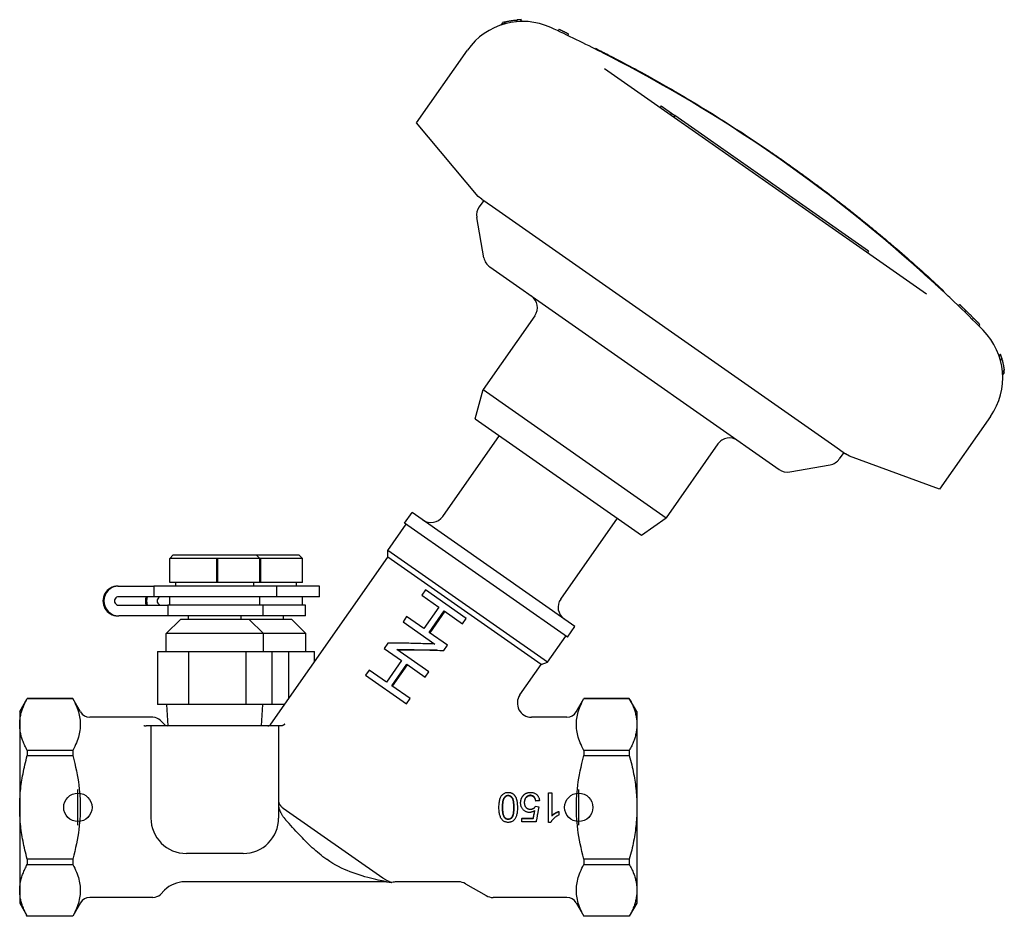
# Model space of a CAD drawing. Header units: millimetres. Extents: x 232 to 500, y 63 to 444.
# Tile 1 of 11: x 232 to 370, y 197 to 324. Entities that reach past the tile are written whole.
import ezdxf

# ---------------------------------------------------------------- set-up
doc = ezdxf.new("R2010")
doc.units = ezdxf.units.MM
doc.layers.add('Detail', color=2, linetype='Continuous')
doc.layers.add('ORIGIN', color=6, linetype='Continuous')

msp = doc.modelspace()

# ---------------------------------------------------------------- linework, layer by layer
at = {"layer": 'Detail'}
for p, q in [((301.8, 323.54), (301.62, 323.28)), ((302.4, 323.57), (302.23, 323.32)), ((302.41, 323.57), (302.23, 323.32)), ((299.75, 323.15), (299.52, 322.82)), ((300.12, 323.26), (299.89, 322.94)), ((307.57, 321.99), (307.68, 322.21)), ((308.93, 321.34), (309.04, 321.57)), ((287.62, 309.01), (294.81, 319.28)), ((312.79, 319.45), (312.83, 319.54)), ((314.14, 316.69), (359.49, 284.93)), ((322.1, 311.42), (321.96, 311.21)), ((322.1, 311.42), (323.56, 310.4)), ((323.56, 310.4), (323.41, 310.19)), ((323.56, 310.4), (324.05, 310.05)), ((324.05, 310.05), (323.91, 309.85)), ((351.35, 290.93), (324.05, 310.05)), ((296.32, 298.64), (287.62, 309.01)), ((337.27, 305), (337.32, 305.08)), ((339.73, 303.28), (339.79, 303.36)), ((296.84, 298.28), (296.32, 298.64)), ((297.1, 298.1), (296.46, 297.18)), ((296.84, 298.28), (298.35, 297.22)), ((298.35, 297.22), (346.6, 263.44)), ((297.13, 290), (296.13, 295.69)), ((350.76, 294.93), (350.82, 295)), ((351.35, 290.93), (351.21, 290.73)), ((297.95, 288.71), (338.74, 260.15)), ((361.85, 285.41), (361.78, 285.34)), ((363.99, 283.24), (364.16, 283.42)), ((304.3, 281.83), (297.01, 271.43)), ((364.89, 282.37), (365.06, 282.55)), ((365.96, 281.32), (366.14, 281.5)), ((366.85, 280.44), (367.03, 280.62)), ((369.92, 276.41), (369.74, 276.16)), ((369.92, 276.4), (369.75, 276.15)), ((370.11, 275.84), (369.92, 275.57)), ((370.44, 274.19), (370.22, 273.88)), ((370.47, 273.82), (370.24, 273.49)), ((295.91, 267.31), (297.01, 271.43)), ((297.01, 271.43), (322.81, 253.36)), ((295.91, 267.31), (319.33, 250.92)), ((368.53, 267.65), (361.35, 257.39)), ((291.32, 253.53), (299.3, 264.94)), ((330.1, 263.76), (322.81, 253.36)), ((346.6, 263.44), (348.11, 262.38)), ((347.85, 262.56), (347.21, 261.65)), ((348.63, 262.02), (348.11, 262.38)), ((361.35, 257.39), (348.63, 262.02)), ((340.23, 259.82), (345.92, 260.82)), ((285.95, 252.58), (287.02, 254.1)), ((309.95, 238.04), (287.02, 254.1)), ((307.95, 241.89), (315.93, 253.29)), ((319.33, 250.92), (322.81, 253.36)), ((283.58, 248.75), (286.16, 252.44)), ((308.89, 236.52), (285.95, 252.58)), ((306.1, 232.98), (283.58, 248.75)), ((283.58, 247.79), (283.58, 248.75)), ((253.34, 248.12), (252.84, 247.62)), ((252.84, 244.22), (252.84, 247.62)), ((259.47, 247.62), (252.84, 247.62)), ((253.34, 248.12), (265.04, 248.12)), ((259.47, 244.22), (259.47, 247.62)), ((259.57, 247.62), (259.57, 244.22)), ((265.54, 247.62), (259.57, 247.62)), ((265.04, 248.12), (271.04, 248.12)), ((265.04, 248.12), (265.54, 247.62)), ((265.54, 244.22), (265.54, 247.62)), ((265.63, 247.62), (265.63, 244.22)), ((271.54, 247.62), (265.63, 247.62)), ((267.08, 224.23), (283.58, 247.79)), ((271.04, 248.12), (271.54, 247.62)), ((271.54, 244.22), (271.54, 247.62)), ((305.2, 232.65), (283.58, 247.79)), ((245.52, 243.72), (245.65, 243.72)), ((245.65, 243.72), (250.61, 243.72)), ((250.61, 243.72), (250.61, 242.22)), ((267.94, 243.72), (250.61, 243.72)), ((259.47, 244.22), (252.84, 244.22)), ((253.69, 243.72), (253.69, 244.22)), ((259.57, 244.22), (259.47, 244.22)), ((265.54, 244.22), (259.57, 244.22)), ((264.69, 243.72), (264.69, 244.22)), ((265.63, 244.22), (265.54, 244.22)), ((271.54, 244.22), (265.63, 244.22)), ((273.94, 243.72), (267.94, 243.72)), ((267.94, 242.22), (267.94, 243.72)), ((270.69, 243.72), (270.69, 244.22)), ((273.94, 242.22), (273.94, 243.72)), ((288.87, 243.18), (288.35, 242.45)), ((294.63, 239.15), (288.87, 243.18)), ((250.61, 242.22), (245.65, 242.22)), ((267.94, 242.22), (250.61, 242.22)), ((252.84, 241.02), (252.84, 242.22)), ((265.54, 241.02), (265.54, 242.22)), ((273.94, 242.22), (267.94, 242.22)), ((271.54, 241.02), (271.54, 242.22)), ((288.35, 242.45), (290.78, 240.75)), ((245.65, 241.02), (252.58, 241.02)), ((252.58, 241.02), (252.58, 239.52)), ((265.99, 241.02), (252.58, 241.02)), ((271.99, 241.02), (265.99, 241.02)), ((265.99, 239.52), (265.99, 241.02)), ((271.99, 239.52), (271.99, 241.02)), ((290.78, 240.75), (288.66, 237.72)), ((289.41, 237.19), (291.53, 240.22)), ((291.6, 240.18), (289.48, 237.14)), ((291.53, 240.22), (294.11, 238.42)), ((245.52, 239.52), (245.65, 239.52)), ((252.58, 239.52), (245.65, 239.52)), ((254.34, 239.02), (252.34, 237.02)), ((265.99, 239.52), (252.58, 239.52)), ((264.04, 239.02), (254.34, 239.02)), ((255.49, 239.02), (255.49, 239.52)), ((262.89, 239.02), (262.89, 239.52)), ((270.04, 239.02), (264.04, 239.02)), ((264.04, 239.02), (266.04, 237.02)), ((271.99, 239.52), (265.99, 239.52)), ((268.89, 239.02), (268.89, 239.52)), ((270.04, 239.02), (272.04, 237.02)), ((286.23, 239.42), (285.72, 238.68)), ((288.66, 237.72), (286.23, 239.42)), ((294.11, 238.42), (294.63, 239.15)), ((285.72, 238.68), (290.19, 235.55)), ((308.89, 236.52), (309.95, 238.04)), ((266.04, 237.02), (252.34, 237.02)), ((252.34, 234.52), (252.34, 237.02)), ((272.04, 237.02), (266.04, 237.02)), ((266.04, 234.52), (266.04, 237.02)), ((272.04, 234.52), (272.04, 237.02)), ((291.99, 235.39), (289.41, 237.19)), ((306.1, 232.98), (308.68, 236.67)), ((283.59, 235.65), (283.08, 234.91)), ((283.08, 234.91), (285.5, 233.21)), ((289.35, 231.62), (284.84, 234.78)), ((291.47, 234.65), (291.99, 235.39)), ((251.12, 234.52), (251.12, 227.02)), ((251.12, 234.52), (255.51, 234.52)), ((255.51, 234.52), (263.59, 234.52)), ((255.51, 227.02), (255.51, 234.52)), ((263.59, 234.52), (267.27, 234.52)), ((263.59, 227.02), (263.59, 234.52)), ((267.27, 234.52), (269.64, 234.52)), ((267.27, 227.02), (267.27, 234.52)), ((269.64, 234.52), (273.26, 234.52)), ((269.64, 227.9), (269.64, 234.52)), ((273.26, 233.06), (273.26, 234.52)), ((285.5, 233.21), (283.38, 230.18)), ((280.96, 231.88), (280.44, 231.14)), ((283.38, 230.18), (280.96, 231.88)), ((284.13, 229.66), (286.25, 232.69)), ((286.32, 232.64), (284.2, 229.61)), ((286.25, 232.69), (288.84, 230.88)), ((302.2, 228.37), (305.2, 232.65)), ((305.2, 232.65), (306.1, 232.98)), ((280.44, 231.14), (286.2, 227.11)), ((288.84, 230.88), (289.35, 231.62)), ((286.71, 227.85), (284.13, 229.66)), ((231.69, 226.02), (232.76, 227.88)), ((232.76, 227.88), (232.76, 227.87)), ((239.16, 227.88), (232.76, 227.88)), ((232.76, 227.87), (239.16, 227.87)), ((239.16, 227.88), (239.16, 227.87)), ((240.26, 225.97), (239.16, 227.88)), ((286.2, 227.11), (286.71, 227.85)), ((310.12, 225.97), (311.22, 227.88)), ((311.22, 227.88), (311.22, 227.87)), ((317.62, 227.88), (311.22, 227.88)), ((311.22, 227.87), (317.62, 227.87)), ((317.62, 227.88), (317.62, 227.87)), ((318.69, 226.02), (317.62, 227.88)), ((255.51, 227.02), (251.12, 227.02)), ((252.6, 224.02), (252.41, 227.02)), ((263.59, 227.02), (255.51, 227.02)), ((267.27, 227.02), (263.59, 227.02)), ((265.79, 224.02), (265.98, 227.02)), ((269.03, 227.02), (267.27, 227.02)), ((231.69, 226.02), (231.69, 224.21)), ((250.47, 225.22), (241.56, 225.22)), ((308.82, 225.22), (303.84, 225.22)), ((318.69, 226.02), (318.69, 224.21)), ((231.69, 224.21), (231.69, 212.52)), ((250.19, 224.02), (249.5, 224.02)), ((268.19, 224.02), (250.19, 224.02)), ((250.19, 224.02), (250.19, 211.02)), ((252.12, 224.19), (251.53, 224.78)), ((268.58, 224.02), (268.19, 224.02)), ((268.19, 224.02), (268.19, 211.02)), ((318.69, 224.21), (318.69, 212.52)), ((239.16, 220.55), (232.76, 220.55)), ((232.76, 220.55), (232.76, 219.84)), ((232.76, 219.84), (239.16, 219.84)), ((239.16, 220.55), (239.16, 219.84)), ((311.22, 220.55), (311.22, 219.84)), ((317.62, 220.55), (311.22, 220.55)), ((311.22, 219.84), (317.62, 219.84)), ((317.62, 220.55), (317.62, 219.84)), ((306.21, 210.41), (306.21, 214.56)), ((306.21, 214.56), (306.7, 214.56)), ((306.7, 214.56), (306.7, 211.32)), ((231.69, 212.52), (231.69, 200.83)), ((268.85, 212.39), (282.86, 202.58)), ((304.4, 212.67), (304.86, 212.6)), ((304.95, 213.48), (304.44, 213.44)), ((304.95, 213.44), (304.44, 213.4)), ((304.44, 213.4), (304.44, 213.44)), ((304.95, 213.44), (304.95, 213.48)), ((318.69, 212.52), (318.69, 200.83)), ((302.49, 211.02), (304.08, 211.02)), ((302.49, 211.02), (302.49, 210.96)), ((302.49, 210.96), (304.08, 210.96)), ((302.49, 210.48), (302.49, 210.96)), ((304.08, 211.02), (304.08, 210.96)), ((307.68, 211.96), (307.68, 211.93)), ((307.68, 211.93), (307.68, 211.44)), ((304.48, 210.48), (302.49, 210.48)), ((306.53, 210.41), (306.21, 210.41)), ((263.19, 206.02), (255.19, 206.02)), ((239.16, 205.2), (232.76, 205.2)), ((232.76, 205.2), (232.76, 204.49)), ((232.76, 204.49), (239.16, 204.49)), ((239.16, 205.2), (239.16, 204.49)), ((275.01, 205.15), (274.97, 205.18)), ((311.22, 205.2), (311.22, 204.49)), ((317.62, 205.2), (311.22, 205.2)), ((311.22, 204.49), (317.62, 204.49)), ((317.62, 205.2), (317.62, 204.49)), ((283.39, 202.02), (254.95, 202.02)), ((283.39, 202.02), (284.16, 201.92)), ((293.54, 202.02), (284.79, 202.02)), ((294.54, 201.75), (297.43, 200.09)), ((231.69, 200.83), (231.69, 199.02)), ((252.12, 200.85), (251.53, 200.26)), ((318.69, 200.83), (318.69, 199.02)), ((231.69, 199.02), (232.76, 197.16)), ((240.26, 199.07), (239.16, 197.16)), ((250.47, 199.82), (241.56, 199.82)), ((308.82, 199.82), (298.43, 199.82)), ((310.12, 199.07), (311.22, 197.16)), ((318.69, 199.02), (317.62, 197.16)), ((239.16, 197.17), (232.76, 197.17)), ((232.76, 197.17), (232.76, 197.16)), ((239.16, 197.16), (232.76, 197.16)), ((239.16, 197.17), (239.16, 197.16)), ((311.22, 197.17), (311.22, 197.16)), ((317.62, 197.17), (311.22, 197.17)), ((317.62, 197.16), (311.22, 197.16)), ((317.62, 197.17), (317.62, 197.16))]:
    msp.add_line(p, q, dxfattribs=at)
at = {"layer": 'Detail', "flags": 128}
for points in [[(300.12, 323.26), (300.12, 323.26), (300.13, 323.26), (300.15, 323.27), (300.17, 323.27), (300.2, 323.28), (300.24, 323.29), (300.28, 323.3), (300.32, 323.31), (300.38, 323.32), (300.43, 323.34), (300.5, 323.35), (300.57, 323.37), (300.64, 323.38), (300.73, 323.4), (300.81, 323.41), (300.9, 323.43), (301, 323.45), (301.1, 323.46), (301.21, 323.48), (301.32, 323.49), (301.43, 323.51), (301.55, 323.52), (301.68, 323.53), (301.8, 323.54)], [(309.04, 321.57), (308.98, 321.6), (308.92, 321.62), (308.87, 321.65), (308.81, 321.68), (308.75, 321.7), (308.7, 321.73), (308.64, 321.76), (308.58, 321.79), (308.53, 321.81), (308.47, 321.84), (308.41, 321.87), (308.36, 321.89), (308.3, 321.92), (308.24, 321.95), (308.19, 321.97), (308.13, 322), (308.07, 322.03), (308.02, 322.05), (307.96, 322.08), (307.9, 322.11), (307.85, 322.13), (307.79, 322.16), (307.74, 322.19), (307.68, 322.21)], [(312.83, 319.54), (312.85, 319.54), (312.88, 319.52), (312.94, 319.49), (313.03, 319.45), (313.14, 319.39), (313.27, 319.32), (313.42, 319.25), (313.6, 319.16), (313.8, 319.06), (314.02, 318.94), (314.26, 318.82), (314.52, 318.69), (314.8, 318.54), (315.09, 318.39), (315.41, 318.23), (315.74, 318.05), (316.09, 317.87), (316.45, 317.68), (316.82, 317.49), (317.2, 317.28), (317.6, 317.07), (318.01, 316.85), (318.42, 316.63), (318.84, 316.4), (319.27, 316.17), (319.7, 315.93), (320.13, 315.69), (320.57, 315.45), (321.01, 315.21)], [(315.21, 318.22), (315.14, 318.25), (315.07, 318.29), (315.01, 318.32), (314.95, 318.35), (314.89, 318.38), (314.83, 318.41), (314.77, 318.45), (314.71, 318.48), (314.65, 318.51), (314.58, 318.54), (314.52, 318.57), (314.45, 318.61), (314.38, 318.64), (314.32, 318.68), (314.26, 318.71), (314.2, 318.74), (314.14, 318.77), (314.08, 318.8), (314.02, 318.83), (313.96, 318.86), (313.9, 318.89), (313.85, 318.92), (313.79, 318.95), (313.73, 318.98)], [(316.12, 317.74), (316.08, 317.76), (316.04, 317.78), (316, 317.8), (315.96, 317.82), (315.93, 317.84), (315.89, 317.86), (315.85, 317.88), (315.81, 317.9), (315.77, 317.92), (315.74, 317.94), (315.7, 317.96), (315.66, 317.98), (315.62, 318), (315.59, 318.02), (315.55, 318.04), (315.51, 318.06), (315.47, 318.08), (315.43, 318.1), (315.4, 318.12), (315.36, 318.14), (315.32, 318.16), (315.28, 318.18), (315.25, 318.2), (315.21, 318.22)], [(321.01, 315.21), (321.45, 314.96), (321.89, 314.71), (322.33, 314.46), (322.77, 314.21), (323.21, 313.96), (323.65, 313.71), (324.08, 313.45), (324.52, 313.2), (324.96, 312.94), (325.39, 312.69), (325.83, 312.43), (326.26, 312.17), (326.69, 311.91), (327.13, 311.65), (327.56, 311.39), (327.99, 311.12), (328.42, 310.86), (328.85, 310.59), (329.28, 310.33), (329.71, 310.06), (330.14, 309.79), (330.57, 309.52), (331, 309.25), (331.42, 308.98), (331.85, 308.71), (332.27, 308.44), (332.7, 308.16), (333.12, 307.89), (333.55, 307.61), (333.97, 307.33), (334.39, 307.06), (334.81, 306.78), (335.23, 306.5), (335.65, 306.21), (336.07, 305.93), (336.49, 305.65), (336.91, 305.36), (337.32, 305.08)], [(337.32, 305.08), (337.43, 305.01), (337.53, 304.94), (337.63, 304.87), (337.74, 304.8), (337.84, 304.72), (337.94, 304.65), (338.05, 304.58), (338.15, 304.51), (338.25, 304.44), (338.35, 304.37), (338.46, 304.3), (338.56, 304.23), (338.66, 304.15), (338.76, 304.08), (338.87, 304.01), (338.97, 303.94), (339.07, 303.87), (339.17, 303.8), (339.28, 303.72), (339.38, 303.65), (339.48, 303.58), (339.58, 303.51), (339.69, 303.44), (339.79, 303.36)], [(339.79, 303.36), (340.09, 303.15), (340.4, 302.93), (340.7, 302.71), (341.01, 302.49), (341.31, 302.27), (341.62, 302.05), (341.92, 301.83), (342.23, 301.61), (342.53, 301.39), (342.83, 301.17), (343.13, 300.95), (343.44, 300.73), (343.74, 300.5), (344.04, 300.28), (344.34, 300.05), (344.64, 299.83), (344.94, 299.6), (345.24, 299.38), (345.54, 299.15), (345.84, 298.92), (346.13, 298.7), (346.43, 298.47), (346.73, 298.24), (347.03, 298.01)], [(347.03, 298.01), (347.19, 297.88), (347.36, 297.75), (347.53, 297.62), (347.7, 297.49), (347.86, 297.36), (348.03, 297.23), (348.19, 297.1), (348.36, 296.97), (348.52, 296.84), (348.68, 296.71), (348.85, 296.59), (349.01, 296.46), (349.17, 296.33), (349.32, 296.21), (349.48, 296.08), (349.64, 295.96), (349.79, 295.83), (349.94, 295.71), (350.09, 295.59), (350.24, 295.47), (350.39, 295.35), (350.54, 295.23), (350.68, 295.12), (350.82, 295)], [(350.82, 295), (350.82, 295), (350.82, 295), (350.83, 295), (350.83, 294.99), (350.84, 294.99), (350.85, 294.98), (350.86, 294.97), (350.87, 294.96), (350.89, 294.95), (350.9, 294.94), (350.92, 294.93), (350.93, 294.91), (350.95, 294.9), (350.97, 294.88), (350.99, 294.86), (351.01, 294.85), (351.04, 294.83), (351.06, 294.81), (351.08, 294.79), (351.11, 294.77), (351.13, 294.75), (351.16, 294.73), (351.18, 294.71), (351.21, 294.69)], [(351.21, 294.69), (351.37, 294.56), (351.52, 294.43), (351.68, 294.3), (351.84, 294.17), (351.99, 294.05), (352.15, 293.92), (352.31, 293.79), (352.46, 293.66), (352.62, 293.53), (352.77, 293.4), (352.93, 293.27), (353.08, 293.14), (353.24, 293.01), (353.4, 292.88), (353.55, 292.75), (353.71, 292.62), (353.86, 292.49), (354.02, 292.36), (354.17, 292.23), (354.33, 292.1), (354.48, 291.97), (354.63, 291.84), (354.79, 291.7), (354.94, 291.57)], [(354.94, 291.57), (355.32, 291.25), (355.7, 290.92), (356.08, 290.6), (356.45, 290.27), (356.82, 289.95), (357.18, 289.64), (357.53, 289.33), (357.87, 289.02), (358.21, 288.72), (358.54, 288.43), (358.85, 288.15), (359.15, 287.88), (359.44, 287.62), (359.72, 287.37), (359.98, 287.13), (360.23, 286.9), (360.46, 286.69), (360.68, 286.49), (360.87, 286.31), (361.06, 286.14), (361.22, 285.99), (361.36, 285.86), (361.49, 285.74), (361.6, 285.64), (361.69, 285.56), (361.76, 285.49), (361.81, 285.45), (361.84, 285.42), (361.85, 285.41)], [(360.56, 286.46), (360.53, 286.49), (360.5, 286.52), (360.47, 286.55), (360.43, 286.58), (360.4, 286.61), (360.37, 286.63), (360.34, 286.66), (360.31, 286.69), (360.28, 286.72), (360.25, 286.75), (360.21, 286.78), (360.18, 286.81), (360.15, 286.84), (360.12, 286.86), (360.09, 286.89), (360.06, 286.92), (360.03, 286.95), (359.99, 286.98), (359.96, 287.01), (359.93, 287.04), (359.9, 287.07), (359.87, 287.09), (359.84, 287.12), (359.8, 287.15)], [(361.78, 285.33), (361.73, 285.38), (361.69, 285.42), (361.64, 285.46), (361.6, 285.5), (361.55, 285.55), (361.51, 285.59), (361.46, 285.63), (361.41, 285.68), (361.36, 285.72), (361.31, 285.77), (361.26, 285.82), (361.21, 285.86), (361.16, 285.91), (361.1, 285.96), (361.05, 286.01), (360.99, 286.06), (360.94, 286.11), (360.89, 286.16), (360.83, 286.21), (360.78, 286.26), (360.73, 286.31), (360.67, 286.36), (360.62, 286.41), (360.56, 286.46)], [(365.06, 282.55), (365.03, 282.58), (364.99, 282.62), (364.95, 282.66), (364.91, 282.69), (364.88, 282.73), (364.84, 282.77), (364.8, 282.8), (364.77, 282.84), (364.73, 282.88), (364.69, 282.91), (364.65, 282.95), (364.62, 282.98), (364.58, 283.02), (364.54, 283.06), (364.5, 283.09), (364.47, 283.13), (364.43, 283.17), (364.39, 283.2), (364.35, 283.24), (364.31, 283.27), (364.28, 283.31), (364.24, 283.35), (364.2, 283.38), (364.16, 283.42)], [(366.14, 281.5), (366.09, 281.54), (366.05, 281.59), (366, 281.63), (365.96, 281.67), (365.91, 281.72), (365.87, 281.76), (365.83, 281.8), (365.78, 281.85), (365.74, 281.89), (365.69, 281.94), (365.65, 281.98), (365.6, 282.02), (365.56, 282.07), (365.51, 282.11), (365.47, 282.16), (365.42, 282.2), (365.38, 282.24), (365.33, 282.29), (365.29, 282.33), (365.24, 282.37), (365.2, 282.42), (365.15, 282.46), (365.11, 282.5), (365.06, 282.55)], [(367.03, 280.62), (366.99, 280.65), (366.95, 280.69), (366.91, 280.73), (366.88, 280.76), (366.84, 280.8), (366.8, 280.84), (366.77, 280.87), (366.73, 280.91), (366.69, 280.95), (366.66, 280.98), (366.62, 281.02), (366.58, 281.06), (366.55, 281.09), (366.51, 281.13), (366.47, 281.17), (366.43, 281.2), (366.4, 281.24), (366.36, 281.28), (366.32, 281.31), (366.29, 281.35), (366.25, 281.39), (366.21, 281.42), (366.17, 281.46), (366.14, 281.5)], [(370.11, 275.84), (370.14, 275.71), (370.18, 275.6), (370.2, 275.48), (370.23, 275.37), (370.26, 275.26), (370.28, 275.16), (370.3, 275.06), (370.32, 274.97), (370.34, 274.88), (370.35, 274.79), (370.37, 274.71), (370.38, 274.64), (370.39, 274.57), (370.4, 274.51), (370.41, 274.45), (370.41, 274.39), (370.42, 274.35), (370.43, 274.31), (370.43, 274.27), (370.43, 274.24), (370.44, 274.22), (370.44, 274.2), (370.44, 274.19), (370.44, 274.19)], [(259.47, 247.62), (259.47, 247.62), (259.48, 247.63), (259.48, 247.64), (259.48, 247.64), (259.48, 247.65), (259.48, 247.65), (259.49, 247.66), (259.49, 247.66), (259.5, 247.66), (259.51, 247.67), (259.51, 247.67), (259.52, 247.67), (259.53, 247.67), (259.54, 247.67), (259.54, 247.66), (259.55, 247.66), (259.56, 247.66), (259.56, 247.65), (259.56, 247.65), (259.57, 247.64), (259.57, 247.64), (259.57, 247.63), (259.57, 247.62), (259.57, 247.62)], [(265.53, 247.63), (265.53, 247.64), (265.53, 247.64), (265.54, 247.65), (265.54, 247.65), (265.54, 247.66), (265.55, 247.66), (265.55, 247.66), (265.56, 247.67), (265.56, 247.67), (265.57, 247.67), (265.58, 247.67), (265.59, 247.67), (265.59, 247.67), (265.6, 247.66), (265.6, 247.66), (265.61, 247.66), (265.61, 247.65), (265.62, 247.65), (265.62, 247.64), (265.62, 247.64), (265.63, 247.63), (265.63, 247.63), (265.63, 247.62), (265.63, 247.62)], [(290.19, 235.55), (289.91, 235.56), (289.62, 235.57), (289.34, 235.58), (289.06, 235.59), (288.78, 235.59), (288.5, 235.6), (288.22, 235.61), (287.94, 235.62), (287.66, 235.62), (287.38, 235.63), (287.1, 235.64), (286.83, 235.64), (286.55, 235.65), (286.28, 235.65), (286, 235.65), (285.73, 235.66), (285.46, 235.66), (285.19, 235.66), (284.92, 235.66), (284.65, 235.66), (284.39, 235.66), (284.12, 235.66), (283.86, 235.65), (283.59, 235.65)], [(284.84, 234.78), (285.1, 234.78), (285.37, 234.78), (285.64, 234.78), (285.92, 234.77), (286.19, 234.77), (286.46, 234.77), (286.74, 234.76), (287.01, 234.76), (287.29, 234.76), (287.57, 234.75), (287.84, 234.74), (288.12, 234.74), (288.4, 234.73), (288.68, 234.72), (288.96, 234.72), (289.24, 234.71), (289.51, 234.7), (289.79, 234.69), (290.07, 234.69), (290.35, 234.68), (290.63, 234.67), (290.91, 234.66), (291.19, 234.66), (291.47, 234.65)], [(290.5, 234.67), (290.27, 234.68), (290.04, 234.68), (289.8, 234.68), (289.57, 234.68), (289.34, 234.69), (289.1, 234.69), (288.87, 234.69), (288.64, 234.69), (288.41, 234.69), (288.17, 234.7), (287.94, 234.7), (287.71, 234.7), (287.48, 234.7), (287.25, 234.7), (287.02, 234.7), (286.79, 234.7), (286.56, 234.7), (286.33, 234.7), (286.1, 234.7), (285.88, 234.69), (285.65, 234.69), (285.43, 234.69), (285.2, 234.68), (284.98, 234.68)], [(231.69, 224.21), (231.69, 224.36), (231.7, 224.5), (231.71, 224.65), (231.72, 224.8), (231.74, 224.94), (231.76, 225.09), (231.78, 225.24), (231.81, 225.39), (231.84, 225.53), (231.87, 225.68), (231.91, 225.83), (231.95, 225.98), (232, 226.13), (232.05, 226.28), (232.1, 226.43), (232.16, 226.59), (232.22, 226.74), (232.29, 226.9), (232.36, 227.06), (232.43, 227.21), (232.51, 227.38), (232.59, 227.54), (232.67, 227.7), (232.76, 227.87)], [(239.16, 227.87), (239.31, 227.59), (239.45, 227.31), (239.57, 227.04), (239.68, 226.78), (239.79, 226.52), (239.88, 226.26), (239.96, 226.01), (240.02, 225.77), (240.08, 225.52), (240.13, 225.28), (240.17, 225.04), (240.2, 224.8), (240.22, 224.56), (240.23, 224.33), (240.23, 224.09), (240.22, 223.86), (240.2, 223.62), (240.17, 223.38), (240.13, 223.14), (240.08, 222.9), (240.02, 222.66), (239.96, 222.41), (239.88, 222.16), (239.79, 221.9), (239.68, 221.64), (239.57, 221.38), (239.45, 221.11), (239.31, 220.83), (239.16, 220.55)], [(311.22, 220.55), (311.07, 220.83), (310.94, 221.11), (310.81, 221.38), (310.7, 221.64), (310.6, 221.9), (310.51, 222.16), (310.43, 222.41), (310.36, 222.66), (310.3, 222.9), (310.25, 223.14), (310.21, 223.38), (310.18, 223.62), (310.16, 223.86), (310.15, 224.09), (310.15, 224.33), (310.16, 224.56), (310.18, 224.8), (310.21, 225.04), (310.25, 225.28), (310.3, 225.52), (310.36, 225.77), (310.43, 226.01), (310.51, 226.26), (310.6, 226.52), (310.7, 226.78), (310.81, 227.04), (310.94, 227.31), (311.07, 227.59), (311.22, 227.87)], [(317.62, 227.87), (317.71, 227.7), (317.8, 227.54), (317.88, 227.38), (317.95, 227.21), (318.03, 227.06), (318.1, 226.9), (318.16, 226.74), (318.22, 226.59), (318.28, 226.43), (318.33, 226.28), (318.38, 226.13), (318.43, 225.98), (318.47, 225.83), (318.51, 225.68), (318.54, 225.53), (318.57, 225.39), (318.6, 225.24), (318.62, 225.09), (318.65, 224.94), (318.66, 224.8), (318.67, 224.65), (318.68, 224.5), (318.69, 224.36), (318.69, 224.21)], [(232.76, 220.55), (232.67, 220.72), (232.59, 220.88), (232.51, 221.04), (232.43, 221.21), (232.36, 221.36), (232.29, 221.52), (232.22, 221.68), (232.16, 221.83), (232.1, 221.99), (232.05, 222.14), (232, 222.29), (231.95, 222.44), (231.91, 222.59), (231.87, 222.74), (231.84, 222.89), (231.81, 223.03), (231.78, 223.18), (231.76, 223.33), (231.74, 223.48), (231.72, 223.62), (231.71, 223.77), (231.7, 223.92), (231.69, 224.06), (231.69, 224.21)], [(249.19, 224.06), (249.21, 224.06), (249.22, 224.06), (249.23, 224.05), (249.24, 224.05), (249.26, 224.05), (249.27, 224.04), (249.28, 224.04), (249.3, 224.04), (249.31, 224.04), (249.32, 224.03), (249.33, 224.03), (249.35, 224.03), (249.36, 224.03), (249.37, 224.03), (249.38, 224.03), (249.4, 224.02), (249.41, 224.02), (249.42, 224.02), (249.43, 224.02), (249.45, 224.02), (249.46, 224.02), (249.47, 224.02), (249.49, 224.02), (249.5, 224.02)], [(269.05, 224.27), (269.04, 224.25), (269.02, 224.23), (269.01, 224.21), (268.99, 224.2), (268.97, 224.18), (268.96, 224.17), (268.94, 224.15), (268.92, 224.14), (268.9, 224.12), (268.88, 224.11), (268.86, 224.1), (268.84, 224.09), (268.82, 224.08), (268.8, 224.07), (268.78, 224.06), (268.75, 224.05), (268.73, 224.04), (268.71, 224.04), (268.69, 224.03), (268.67, 224.03), (268.64, 224.02), (268.62, 224.02), (268.6, 224.02), (268.58, 224.02)], [(318.69, 224.21), (318.69, 224.06), (318.68, 223.92), (318.67, 223.77), (318.66, 223.62), (318.65, 223.48), (318.62, 223.33), (318.6, 223.18), (318.57, 223.03), (318.54, 222.89), (318.51, 222.74), (318.47, 222.59), (318.43, 222.44), (318.38, 222.29), (318.33, 222.14), (318.28, 221.99), (318.22, 221.83), (318.16, 221.68), (318.1, 221.52), (318.03, 221.36), (317.95, 221.21), (317.88, 221.04), (317.8, 220.88), (317.71, 220.72), (317.62, 220.55)], [(231.69, 212.52), (231.69, 212.81), (231.7, 213.11), (231.71, 213.4), (231.72, 213.69), (231.74, 213.99), (231.76, 214.28), (231.78, 214.58), (231.81, 214.87), (231.84, 215.17), (231.87, 215.46), (231.91, 215.76), (231.95, 216.06), (232, 216.36), (232.05, 216.66), (232.1, 216.97), (232.16, 217.27), (232.22, 217.58), (232.29, 217.9), (232.36, 218.21), (232.43, 218.53), (232.51, 218.85), (232.59, 219.18), (232.67, 219.5), (232.76, 219.84)], [(239.16, 219.84), (239.31, 219.27), (239.45, 218.72), (239.57, 218.18), (239.68, 217.65), (239.79, 217.13), (239.88, 216.62), (239.96, 216.12), (240.02, 215.63), (240.08, 215.14), (240.13, 214.66), (240.17, 214.18), (240.2, 213.7), (240.22, 213.23), (240.23, 212.76), (240.23, 212.28), (240.22, 211.81), (240.2, 211.34), (240.17, 210.86), (240.13, 210.38), (240.08, 209.9), (240.02, 209.41), (239.96, 208.91), (239.88, 208.41), (239.79, 207.9), (239.68, 207.39), (239.57, 206.86), (239.45, 206.32), (239.31, 205.77), (239.16, 205.2)], [(311.22, 205.2), (311.07, 205.77), (310.94, 206.32), (310.81, 206.86), (310.7, 207.39), (310.6, 207.9), (310.51, 208.41), (310.43, 208.91), (310.36, 209.41), (310.3, 209.9), (310.25, 210.38), (310.21, 210.86), (310.18, 211.34), (310.16, 211.81), (310.15, 212.28), (310.15, 212.76), (310.16, 213.23), (310.18, 213.7), (310.21, 214.18), (310.25, 214.66), (310.3, 215.14), (310.36, 215.63), (310.43, 216.12), (310.51, 216.62), (310.6, 217.13), (310.7, 217.65), (310.81, 218.18), (310.94, 218.72), (311.07, 219.27), (311.22, 219.84)], [(317.62, 219.84), (317.71, 219.5), (317.8, 219.18), (317.88, 218.85), (317.95, 218.53), (318.03, 218.21), (318.1, 217.9), (318.16, 217.58), (318.22, 217.27), (318.28, 216.97), (318.33, 216.66), (318.38, 216.36), (318.43, 216.06), (318.47, 215.76), (318.51, 215.46), (318.54, 215.17), (318.57, 214.87), (318.6, 214.58), (318.62, 214.28), (318.65, 213.99), (318.66, 213.69), (318.67, 213.4), (318.68, 213.11), (318.69, 212.81), (318.69, 212.52)], [(299.24, 212.52), (299.24, 212.7), (299.25, 212.87), (299.26, 213.03), (299.28, 213.18), (299.3, 213.32), (299.32, 213.46), (299.35, 213.58), (299.38, 213.7), (299.42, 213.81), (299.47, 213.91), (299.51, 214.01), (299.56, 214.1), (299.62, 214.18), (299.68, 214.26), (299.75, 214.33), (299.82, 214.39), (299.89, 214.45), (299.97, 214.5), (300.05, 214.54), (300.14, 214.57), (300.23, 214.6), (300.33, 214.62), (300.43, 214.63), (300.54, 214.63)], [(299.75, 212.52), (299.75, 212.69), (299.75, 212.84), (299.76, 212.99), (299.77, 213.13), (299.79, 213.25), (299.8, 213.37), (299.82, 213.48), (299.85, 213.58), (299.87, 213.67), (299.91, 213.75), (299.94, 213.82), (299.98, 213.88), (300.01, 213.93), (300.06, 213.98), (300.1, 214.03), (300.14, 214.07), (300.19, 214.1), (300.23, 214.13), (300.28, 214.16), (300.33, 214.18), (300.38, 214.2), (300.43, 214.21), (300.49, 214.22), (300.54, 214.22)], [(300.54, 214.15), (300.49, 214.15), (300.43, 214.14), (300.38, 214.13), (300.33, 214.12), (300.28, 214.1), (300.23, 214.07), (300.19, 214.04), (300.14, 214.01), (300.1, 213.97), (300.06, 213.93), (300.01, 213.88), (299.98, 213.83), (299.94, 213.77), (299.91, 213.7), (299.87, 213.63), (299.85, 213.54), (299.82, 213.44), (299.8, 213.34), (299.79, 213.23), (299.77, 213.1), (299.76, 212.97), (299.75, 212.83), (299.75, 212.68), (299.75, 212.52)], [(300.54, 214.63), (300.59, 214.63), (300.64, 214.63), (300.68, 214.62), (300.73, 214.62), (300.77, 214.61), (300.82, 214.6), (300.86, 214.6), (300.9, 214.58), (300.94, 214.57), (300.98, 214.56), (301.02, 214.54), (301.06, 214.53), (301.1, 214.51), (301.13, 214.49), (301.17, 214.47), (301.2, 214.44), (301.24, 214.42), (301.27, 214.39), (301.3, 214.37), (301.33, 214.34), (301.36, 214.31), (301.39, 214.28), (301.42, 214.24), (301.45, 214.21)], [(300.54, 214.22), (300.6, 214.22), (300.65, 214.21), (300.7, 214.2), (300.75, 214.18), (300.8, 214.16), (300.85, 214.13), (300.9, 214.1), (300.94, 214.07), (300.99, 214.03), (301.03, 213.98), (301.07, 213.94), (301.11, 213.88), (301.15, 213.82), (301.18, 213.75), (301.21, 213.67), (301.24, 213.58), (301.26, 213.48), (301.28, 213.37), (301.3, 213.26), (301.31, 213.13), (301.33, 212.99), (301.33, 212.84), (301.34, 212.69), (301.34, 212.52)], [(301.34, 212.52), (301.34, 212.68), (301.33, 212.83), (301.33, 212.97), (301.31, 213.11), (301.3, 213.23), (301.28, 213.34), (301.26, 213.45), (301.24, 213.54), (301.21, 213.63), (301.18, 213.7), (301.15, 213.77), (301.11, 213.83), (301.07, 213.88), (301.03, 213.93), (300.99, 213.97), (300.94, 214.01), (300.9, 214.04), (300.85, 214.07), (300.8, 214.1), (300.75, 214.12), (300.7, 214.13), (300.65, 214.14), (300.6, 214.15), (300.54, 214.15)], [(301.45, 214.21), (301.48, 214.16), (301.51, 214.12), (301.54, 214.07), (301.57, 214.02), (301.6, 213.96), (301.62, 213.91), (301.65, 213.85), (301.67, 213.79), (301.69, 213.73), (301.71, 213.66), (301.73, 213.6), (301.75, 213.53), (301.76, 213.46), (301.78, 213.38), (301.79, 213.31), (301.8, 213.23), (301.81, 213.15), (301.82, 213.06), (301.83, 212.98), (301.83, 212.89), (301.84, 212.8), (301.84, 212.71), (301.85, 212.62), (301.85, 212.52)], [(302.3, 213.16), (302.3, 213.2), (302.3, 213.25), (302.31, 213.3), (302.31, 213.34), (302.31, 213.39), (302.32, 213.43), (302.33, 213.47), (302.34, 213.52), (302.34, 213.56), (302.36, 213.6), (302.37, 213.64), (302.38, 213.68), (302.39, 213.72), (302.41, 213.76), (302.42, 213.8), (302.44, 213.84), (302.46, 213.88), (302.48, 213.92), (302.5, 213.96), (302.52, 213.99), (302.54, 214.03), (302.57, 214.06), (302.59, 214.1), (302.62, 214.13)], [(302.62, 214.13), (302.65, 214.17), (302.68, 214.21), (302.72, 214.25), (302.75, 214.29), (302.79, 214.32), (302.83, 214.35), (302.87, 214.38), (302.9, 214.41), (302.94, 214.44), (302.99, 214.46), (303.03, 214.49), (303.07, 214.51), (303.12, 214.53), (303.16, 214.54), (303.21, 214.56), (303.25, 214.58), (303.3, 214.59), (303.35, 214.6), (303.4, 214.61), (303.45, 214.62), (303.5, 214.62), (303.56, 214.63), (303.61, 214.63), (303.67, 214.63)], [(303.67, 214.22), (303.61, 214.22), (303.55, 214.21), (303.5, 214.2), (303.44, 214.19), (303.39, 214.17), (303.34, 214.15), (303.29, 214.12), (303.24, 214.09), (303.19, 214.06), (303.15, 214.03), (303.11, 213.98), (303.07, 213.94), (303.03, 213.89), (302.99, 213.84), (302.96, 213.79), (302.93, 213.74), (302.9, 213.68), (302.88, 213.62), (302.86, 213.56), (302.85, 213.49), (302.84, 213.42), (302.83, 213.35), (302.82, 213.28), (302.82, 213.2)], [(303.67, 214.15), (303.61, 214.15), (303.55, 214.15), (303.5, 214.14), (303.44, 214.12), (303.39, 214.11), (303.34, 214.09), (303.29, 214.06), (303.24, 214.04), (303.2, 214.01), (303.15, 213.97), (303.11, 213.93), (303.07, 213.89), (303.03, 213.85), (302.99, 213.8), (302.96, 213.75), (302.93, 213.7), (302.91, 213.64), (302.89, 213.58), (302.87, 213.52), (302.85, 213.46), (302.84, 213.4), (302.83, 213.33), (302.82, 213.26), (302.82, 213.19)], [(303.67, 214.63), (303.76, 214.63), (303.84, 214.62), (303.93, 214.61), (304.01, 214.6), (304.09, 214.58), (304.16, 214.55), (304.23, 214.52), (304.3, 214.49), (304.37, 214.46), (304.44, 214.41), (304.5, 214.37), (304.56, 214.32), (304.61, 214.26), (304.66, 214.21), (304.71, 214.15), (304.76, 214.09), (304.79, 214.02), (304.83, 213.95), (304.86, 213.88), (304.89, 213.81), (304.91, 213.73), (304.93, 213.65), (304.94, 213.57), (304.95, 213.48)], [(304.44, 213.44), (304.43, 213.5), (304.41, 213.56), (304.4, 213.62), (304.38, 213.67), (304.36, 213.73), (304.34, 213.78), (304.32, 213.83), (304.29, 213.87), (304.27, 213.91), (304.24, 213.95), (304.21, 213.99), (304.17, 214.02), (304.14, 214.05), (304.1, 214.08), (304.06, 214.11), (304.02, 214.13), (303.98, 214.15), (303.94, 214.17), (303.9, 214.18), (303.86, 214.2), (303.81, 214.21), (303.77, 214.21), (303.72, 214.22), (303.67, 214.22)], [(304.44, 213.4), (304.43, 213.46), (304.41, 213.52), (304.4, 213.58), (304.38, 213.63), (304.36, 213.68), (304.34, 213.73), (304.32, 213.78), (304.29, 213.82), (304.27, 213.86), (304.24, 213.9), (304.21, 213.93), (304.17, 213.97), (304.14, 214), (304.1, 214.02), (304.06, 214.05), (304.02, 214.07), (303.98, 214.09), (303.94, 214.11), (303.9, 214.12), (303.86, 214.13), (303.81, 214.14), (303.77, 214.15), (303.72, 214.15), (303.67, 214.15)], [(232.76, 205.2), (232.67, 205.53), (232.59, 205.86), (232.51, 206.19), (232.43, 206.51), (232.36, 206.83), (232.29, 207.14), (232.22, 207.45), (232.16, 207.76), (232.1, 208.07), (232.05, 208.38), (232, 208.68), (231.95, 208.98), (231.91, 209.28), (231.87, 209.58), (231.84, 209.87), (231.81, 210.17), (231.78, 210.46), (231.76, 210.76), (231.74, 211.05), (231.72, 211.34), (231.71, 211.64), (231.7, 211.93), (231.69, 212.22), (231.69, 212.52)], [(268.19, 213.28), (268.2, 213.25), (268.2, 213.21), (268.21, 213.18), (268.23, 213.14), (268.24, 213.1), (268.26, 213.06), (268.28, 213.02), (268.31, 212.98), (268.33, 212.94), (268.36, 212.9), (268.39, 212.86), (268.42, 212.82), (268.45, 212.78), (268.48, 212.74), (268.51, 212.7), (268.55, 212.66), (268.58, 212.62), (268.62, 212.59), (268.66, 212.55), (268.69, 212.52), (268.73, 212.48), (268.77, 212.45), (268.81, 212.42), (268.85, 212.39)], [(268.19, 212.59), (268.2, 212.55), (268.2, 212.5), (268.21, 212.46), (268.22, 212.41), (268.23, 212.36), (268.25, 212.31), (268.27, 212.25), (268.29, 212.2), (268.31, 212.14), (268.34, 212.08), (268.36, 212.02), (268.39, 211.95), (268.43, 211.89), (268.46, 211.82), (268.5, 211.76), (268.53, 211.69), (268.57, 211.62), (268.61, 211.55), (268.66, 211.48), (268.7, 211.41), (268.74, 211.34), (268.79, 211.28), (268.84, 211.21), (268.88, 211.14)], [(300.54, 210.41), (300.44, 210.41), (300.34, 210.42), (300.24, 210.44), (300.15, 210.47), (300.06, 210.5), (299.98, 210.54), (299.9, 210.59), (299.82, 210.64), (299.75, 210.7), (299.69, 210.77), (299.63, 210.84), (299.58, 210.92), (299.53, 211.01), (299.48, 211.1), (299.44, 211.2), (299.4, 211.31), (299.36, 211.42), (299.33, 211.54), (299.3, 211.67), (299.28, 211.81), (299.26, 211.97), (299.25, 212.14), (299.24, 212.32), (299.24, 212.52)], [(299.75, 212.52), (299.75, 212.36), (299.75, 212.21), (299.76, 212.07), (299.77, 211.94), (299.79, 211.81), (299.8, 211.7), (299.82, 211.59), (299.85, 211.5), (299.87, 211.41), (299.91, 211.34), (299.94, 211.27), (299.98, 211.21), (300.01, 211.16), (300.06, 211.11), (300.1, 211.07), (300.14, 211.03), (300.19, 211), (300.23, 210.97), (300.28, 210.94), (300.33, 210.92), (300.38, 210.91), (300.44, 210.9), (300.49, 210.89), (300.55, 210.89)], [(300.55, 210.82), (300.49, 210.83), (300.44, 210.83), (300.38, 210.84), (300.33, 210.86), (300.28, 210.88), (300.23, 210.91), (300.19, 210.94), (300.14, 210.97), (300.1, 211.01), (300.06, 211.06), (300.01, 211.1), (299.98, 211.16), (299.94, 211.22), (299.91, 211.29), (299.87, 211.37), (299.85, 211.46), (299.82, 211.56), (299.8, 211.67), (299.79, 211.78), (299.77, 211.91), (299.76, 212.05), (299.75, 212.2), (299.75, 212.35), (299.75, 212.52)], [(301.85, 212.52), (301.84, 212.34), (301.84, 212.17), (301.83, 212.01), (301.81, 211.85), (301.79, 211.71), (301.76, 211.58), (301.73, 211.45), (301.7, 211.33), (301.66, 211.22), (301.62, 211.12), (301.57, 211.03), (301.52, 210.94), (301.46, 210.86), (301.4, 210.78), (301.34, 210.71), (301.27, 210.65), (301.19, 210.59), (301.11, 210.54), (301.03, 210.5), (300.94, 210.47), (300.85, 210.44), (300.75, 210.42), (300.65, 210.41), (300.54, 210.41)], [(301.09, 211.17), (301.11, 211.2), (301.13, 211.24), (301.15, 211.27), (301.16, 211.31), (301.18, 211.35), (301.2, 211.39), (301.21, 211.44), (301.23, 211.48), (301.24, 211.53), (301.25, 211.58), (301.27, 211.64), (301.28, 211.69), (301.29, 211.75), (301.3, 211.81), (301.3, 211.87), (301.31, 211.93), (301.32, 212), (301.32, 212.07), (301.33, 212.14), (301.33, 212.21), (301.34, 212.28), (301.34, 212.36), (301.34, 212.44), (301.34, 212.52)], [(301.34, 212.52), (301.34, 212.44), (301.34, 212.35), (301.34, 212.27), (301.33, 212.2), (301.33, 212.12), (301.32, 212.05), (301.32, 211.98), (301.31, 211.91), (301.3, 211.84), (301.3, 211.78), (301.29, 211.72), (301.28, 211.66), (301.27, 211.6), (301.25, 211.55), (301.24, 211.49), (301.23, 211.44), (301.21, 211.39), (301.2, 211.35), (301.18, 211.3), (301.16, 211.26), (301.15, 211.22), (301.13, 211.19), (301.11, 211.15), (301.09, 211.12)], [(303.54, 211.81), (303.46, 211.81), (303.37, 211.82), (303.29, 211.83), (303.21, 211.85), (303.14, 211.88), (303.06, 211.91), (302.99, 211.94), (302.92, 211.98), (302.85, 212.02), (302.78, 212.07), (302.72, 212.13), (302.66, 212.19), (302.6, 212.25), (302.55, 212.32), (302.5, 212.39), (302.46, 212.46), (302.42, 212.54), (302.39, 212.62), (302.36, 212.7), (302.34, 212.79), (302.32, 212.87), (302.31, 212.97), (302.3, 213.06), (302.3, 213.16)], [(302.82, 213.2), (302.82, 213.13), (302.83, 213.06), (302.84, 213), (302.85, 212.93), (302.86, 212.87), (302.88, 212.81), (302.9, 212.76), (302.93, 212.7), (302.95, 212.65), (302.98, 212.6), (303.02, 212.56), (303.06, 212.51), (303.1, 212.47), (303.14, 212.44), (303.18, 212.4), (303.23, 212.37), (303.28, 212.35), (303.33, 212.32), (303.38, 212.3), (303.44, 212.29), (303.49, 212.28), (303.55, 212.27), (303.61, 212.26), (303.68, 212.26)], [(303.05, 212.52), (303.07, 212.5), (303.09, 212.48), (303.11, 212.46), (303.13, 212.44), (303.16, 212.43), (303.18, 212.41), (303.2, 212.4), (303.23, 212.38), (303.25, 212.37), (303.27, 212.35), (303.3, 212.34), (303.33, 212.33), (303.35, 212.32), (303.38, 212.31), (303.41, 212.31), (303.43, 212.3), (303.46, 212.29), (303.49, 212.29), (303.52, 212.28), (303.55, 212.28), (303.58, 212.27), (303.61, 212.27), (303.64, 212.27), (303.68, 212.27)], [(303.68, 212.26), (303.71, 212.26), (303.75, 212.26), (303.79, 212.27), (303.83, 212.27), (303.87, 212.28), (303.9, 212.29), (303.94, 212.3), (303.97, 212.31), (304.01, 212.32), (304.04, 212.34), (304.07, 212.36), (304.1, 212.37), (304.13, 212.39), (304.16, 212.41), (304.19, 212.43), (304.22, 212.46), (304.25, 212.48), (304.27, 212.5), (304.3, 212.53), (304.32, 212.55), (304.34, 212.58), (304.36, 212.61), (304.38, 212.64), (304.4, 212.67)], [(303.68, 212.27), (303.71, 212.27), (303.74, 212.27), (303.77, 212.27), (303.8, 212.28), (303.82, 212.28), (303.85, 212.29), (303.88, 212.29), (303.91, 212.3), (303.94, 212.31), (303.96, 212.32), (303.99, 212.33), (304.02, 212.34), (304.04, 212.35), (304.07, 212.36), (304.09, 212.37), (304.12, 212.39), (304.14, 212.4), (304.16, 212.42), (304.19, 212.43), (304.21, 212.45), (304.23, 212.47), (304.25, 212.48), (304.27, 212.5), (304.29, 212.52)], [(304.86, 212.6), (304.85, 212.51), (304.83, 212.42), (304.82, 212.34), (304.8, 212.25), (304.78, 212.16), (304.77, 212.07), (304.75, 211.98), (304.74, 211.89), (304.72, 211.8), (304.7, 211.71), (304.69, 211.62), (304.67, 211.54), (304.65, 211.45), (304.64, 211.36), (304.62, 211.27), (304.61, 211.18), (304.59, 211.09), (304.57, 211), (304.56, 210.92), (304.54, 210.83), (304.53, 210.74), (304.51, 210.65), (304.49, 210.56), (304.48, 210.48)], [(318.69, 212.52), (318.69, 212.22), (318.68, 211.93), (318.67, 211.64), (318.66, 211.34), (318.65, 211.05), (318.62, 210.76), (318.6, 210.46), (318.57, 210.17), (318.54, 209.87), (318.51, 209.58), (318.47, 209.28), (318.43, 208.98), (318.38, 208.68), (318.33, 208.38), (318.28, 208.07), (318.22, 207.76), (318.16, 207.45), (318.1, 207.14), (318.03, 206.83), (317.95, 206.51), (317.88, 206.19), (317.8, 205.86), (317.71, 205.53), (317.62, 205.2)], [(268.88, 211.14), (268.9, 211.13), (268.91, 211.11), (268.92, 211.09), (268.93, 211.08), (268.95, 211.06), (268.96, 211.04), (268.97, 211.03), (268.98, 211.01), (268.99, 210.99), (269.01, 210.98), (269.02, 210.96), (269.03, 210.95), (269.04, 210.93), (269.06, 210.92), (269.07, 210.9), (269.08, 210.89), (269.09, 210.87), (269.11, 210.86), (269.12, 210.84), (269.13, 210.83), (269.14, 210.81), (269.15, 210.8), (269.17, 210.78), (269.18, 210.77)], [(300.55, 210.89), (300.58, 210.89), (300.6, 210.89), (300.63, 210.89), (300.66, 210.9), (300.68, 210.9), (300.71, 210.91), (300.73, 210.91), (300.76, 210.92), (300.78, 210.93), (300.81, 210.94), (300.83, 210.95), (300.85, 210.96), (300.87, 210.97), (300.9, 210.98), (300.92, 211), (300.94, 211.01), (300.96, 211.03), (300.98, 211.05), (301, 211.07), (301.02, 211.09), (301.03, 211.11), (301.05, 211.13), (301.07, 211.15), (301.09, 211.17)], [(301.09, 211.12), (301.07, 211.1), (301.05, 211.07), (301.03, 211.05), (301.02, 211.03), (301, 211.01), (300.98, 210.99), (300.96, 210.97), (300.94, 210.95), (300.92, 210.94), (300.9, 210.92), (300.87, 210.91), (300.85, 210.9), (300.83, 210.89), (300.81, 210.87), (300.78, 210.87), (300.76, 210.86), (300.73, 210.85), (300.71, 210.84), (300.68, 210.84), (300.66, 210.83), (300.63, 210.83), (300.6, 210.83), (300.58, 210.82), (300.55, 210.82)], [(304.3, 212.07), (304.27, 212.05), (304.24, 212.03), (304.21, 212.01), (304.18, 211.99), (304.15, 211.97), (304.12, 211.96), (304.09, 211.94), (304.06, 211.93), (304.03, 211.91), (303.99, 211.9), (303.96, 211.89), (303.93, 211.88), (303.9, 211.87), (303.87, 211.86), (303.84, 211.85), (303.8, 211.84), (303.77, 211.83), (303.74, 211.83), (303.71, 211.82), (303.68, 211.82), (303.64, 211.82), (303.61, 211.81), (303.58, 211.81), (303.54, 211.81)], [(304.08, 211.02), (304.09, 211.06), (304.1, 211.1), (304.11, 211.15), (304.12, 211.19), (304.13, 211.24), (304.14, 211.28), (304.15, 211.32), (304.15, 211.37), (304.16, 211.41), (304.17, 211.45), (304.18, 211.5), (304.19, 211.54), (304.2, 211.59), (304.21, 211.63), (304.22, 211.67), (304.23, 211.72), (304.23, 211.76), (304.24, 211.8), (304.25, 211.85), (304.26, 211.89), (304.27, 211.94), (304.28, 211.98), (304.29, 212.02), (304.3, 212.07)], [(304.08, 210.96), (304.09, 211), (304.1, 211.05), (304.11, 211.1), (304.12, 211.14), (304.13, 211.19), (304.14, 211.24), (304.15, 211.28), (304.16, 211.33), (304.16, 211.37), (304.17, 211.42), (304.18, 211.47), (304.19, 211.51), (304.2, 211.56), (304.21, 211.61), (304.22, 211.65), (304.23, 211.7), (304.24, 211.75), (304.25, 211.79), (304.26, 211.84), (304.26, 211.88), (304.27, 211.93), (304.28, 211.98), (304.29, 212.02), (304.3, 212.07)], [(307.68, 211.44), (307.62, 211.41), (307.55, 211.37), (307.48, 211.34), (307.42, 211.3), (307.36, 211.26), (307.3, 211.22), (307.24, 211.18), (307.18, 211.14), (307.13, 211.09), (307.07, 211.05), (307.02, 211), (306.96, 210.96), (306.91, 210.91), (306.87, 210.86), (306.82, 210.82), (306.78, 210.77), (306.74, 210.72), (306.7, 210.68), (306.67, 210.63), (306.63, 210.59), (306.6, 210.54), (306.58, 210.5), (306.55, 210.45), (306.53, 210.41)], [(306.7, 211.37), (306.73, 211.39), (306.76, 211.42), (306.8, 211.45), (306.83, 211.48), (306.87, 211.51), (306.91, 211.53), (306.95, 211.56), (306.99, 211.59), (307.03, 211.62), (307.07, 211.65), (307.12, 211.67), (307.17, 211.7), (307.22, 211.73), (307.26, 211.76), (307.31, 211.78), (307.35, 211.81), (307.4, 211.83), (307.44, 211.85), (307.48, 211.87), (307.53, 211.89), (307.57, 211.91), (307.61, 211.93), (307.65, 211.94), (307.68, 211.96)], [(306.7, 211.32), (306.73, 211.35), (306.76, 211.38), (306.8, 211.41), (306.83, 211.44), (306.87, 211.47), (306.91, 211.5), (306.95, 211.52), (306.99, 211.55), (307.03, 211.58), (307.07, 211.61), (307.12, 211.64), (307.17, 211.67), (307.22, 211.7), (307.26, 211.73), (307.31, 211.75), (307.35, 211.78), (307.4, 211.8), (307.44, 211.82), (307.48, 211.85), (307.53, 211.87), (307.57, 211.88), (307.61, 211.9), (307.65, 211.92), (307.68, 211.93)], [(274.97, 205.18), (274.71, 205.37), (274.44, 205.57), (274.19, 205.77), (273.93, 205.97), (273.68, 206.19), (273.43, 206.4), (273.18, 206.62), (272.93, 206.84), (272.69, 207.07), (272.46, 207.29), (272.22, 207.52), (271.99, 207.75), (271.76, 207.98), (271.53, 208.21), (271.3, 208.45), (271.07, 208.69), (270.84, 208.94), (270.6, 209.19), (270.37, 209.45), (270.13, 209.7), (269.9, 209.97), (269.66, 210.23), (269.42, 210.5), (269.18, 210.77)], [(231.69, 200.83), (231.69, 200.97), (231.7, 201.12), (231.71, 201.27), (231.72, 201.42), (231.74, 201.56), (231.76, 201.71), (231.78, 201.86), (231.81, 202), (231.84, 202.15), (231.87, 202.3), (231.91, 202.45), (231.95, 202.6), (232, 202.75), (232.05, 202.9), (232.1, 203.05), (232.16, 203.2), (232.22, 203.36), (232.29, 203.52), (232.36, 203.67), (232.43, 203.83), (232.51, 203.99), (232.59, 204.16), (232.67, 204.32), (232.76, 204.49)], [(239.16, 204.49), (239.31, 204.2), (239.45, 203.93), (239.57, 203.66), (239.68, 203.39), (239.79, 203.13), (239.88, 202.88), (239.96, 202.63), (240.02, 202.38), (240.08, 202.14), (240.13, 201.9), (240.17, 201.66), (240.2, 201.42), (240.22, 201.18), (240.23, 200.95), (240.23, 200.71), (240.22, 200.47), (240.2, 200.24), (240.17, 200), (240.13, 199.76), (240.08, 199.52), (240.02, 199.27), (239.96, 199.03), (239.88, 198.77), (239.79, 198.52), (239.68, 198.26), (239.57, 198), (239.45, 197.73), (239.31, 197.45), (239.16, 197.17)], [(283.39, 202.02), (283.34, 202.03), (283.21, 202.06), (283.02, 202.1), (282.79, 202.15), (282.52, 202.21), (282.22, 202.28), (281.89, 202.36), (281.53, 202.44), (281.16, 202.54), (280.76, 202.64), (280.36, 202.75), (279.94, 202.87), (279.52, 203), (279.1, 203.14), (278.68, 203.28), (278.27, 203.44), (277.86, 203.6), (277.46, 203.77), (277.05, 203.96), (276.64, 204.17), (276.23, 204.39), (275.82, 204.63), (275.41, 204.88), (275.01, 205.15)], [(311.22, 197.17), (311.07, 197.45), (310.94, 197.73), (310.81, 198), (310.7, 198.26), (310.6, 198.52), (310.51, 198.77), (310.43, 199.03), (310.36, 199.27), (310.3, 199.52), (310.25, 199.76), (310.21, 200), (310.18, 200.24), (310.16, 200.47), (310.15, 200.71), (310.15, 200.95), (310.16, 201.18), (310.18, 201.42), (310.21, 201.66), (310.25, 201.9), (310.3, 202.14), (310.36, 202.38), (310.43, 202.63), (310.51, 202.88), (310.6, 203.13), (310.7, 203.39), (310.81, 203.66), (310.94, 203.93), (311.07, 204.2), (311.22, 204.49)], [(317.62, 204.49), (317.71, 204.32), (317.8, 204.16), (317.88, 203.99), (317.95, 203.83), (318.03, 203.67), (318.1, 203.52), (318.16, 203.36), (318.22, 203.2), (318.28, 203.05), (318.33, 202.9), (318.38, 202.75), (318.43, 202.6), (318.47, 202.45), (318.51, 202.3), (318.54, 202.15), (318.57, 202), (318.6, 201.86), (318.62, 201.71), (318.65, 201.56), (318.66, 201.42), (318.67, 201.27), (318.68, 201.12), (318.69, 200.97), (318.69, 200.83)], [(282.86, 202.58), (282.93, 202.53), (283.01, 202.48), (283.08, 202.43), (283.15, 202.39), (283.23, 202.35), (283.3, 202.31), (283.37, 202.27), (283.44, 202.23), (283.51, 202.19), (283.58, 202.16), (283.65, 202.13), (283.72, 202.1), (283.78, 202.07), (283.84, 202.04), (283.9, 202.02), (283.95, 202), (284, 201.98), (284.04, 201.96), (284.08, 201.95), (284.11, 201.94), (284.13, 201.93), (284.15, 201.92), (284.16, 201.92), (284.16, 201.92)], [(232.76, 197.17), (232.67, 197.33), (232.59, 197.5), (232.51, 197.66), (232.43, 197.82), (232.36, 197.98), (232.29, 198.14), (232.22, 198.3), (232.16, 198.45), (232.1, 198.6), (232.05, 198.76), (232, 198.91), (231.95, 199.06), (231.91, 199.21), (231.87, 199.36), (231.84, 199.5), (231.81, 199.65), (231.78, 199.8), (231.76, 199.95), (231.74, 200.09), (231.72, 200.24), (231.71, 200.39), (231.7, 200.53), (231.69, 200.68), (231.69, 200.83)], [(318.69, 200.83), (318.69, 200.68), (318.68, 200.53), (318.67, 200.39), (318.66, 200.24), (318.65, 200.09), (318.62, 199.95), (318.6, 199.8), (318.57, 199.65), (318.54, 199.5), (318.51, 199.36), (318.47, 199.21), (318.43, 199.06), (318.38, 198.91), (318.33, 198.76), (318.28, 198.6), (318.22, 198.45), (318.16, 198.3), (318.1, 198.14), (318.03, 197.98), (317.95, 197.82), (317.88, 197.66), (317.8, 197.5), (317.71, 197.33), (317.62, 197.17)]]:
    msp.add_lwpolyline(points, dxfattribs=at)
at = {"layer": 'Detail'}
for centre, radius, start, end in [((302.59, 313.83), 9.75, 91.0903, 94.6259), ((302.59, 313.83), 9.75, 91.039, 91.0903), ((302.59, 313.83), 9.5, 65.1984, 145), ((302.59, 313.83), 9.75, 104.6706, 106.9037), ((218.48, 131.82), 210, 63.0276, 65.1984), ((218.48, 131.82), 210, 47.7047, 62.2953), ((298.09, 296.04), 2, 145, 190), ((299.1, 290.35), 2, 190, 235), ((302.66, 282.98), 2, 325, 55), ((218.48, 131.82), 210, 46.3731, 46.9724), ((218.49, 131.82), 210, 44.8016, 46.3731), ((360.75, 273.1), 9.5, 325, 44.8016), ((360.75, 273.1), 9.75, 19.7793, 19.83), ((360.75, 273.1), 9.75, 16.2854, 19.7793), ((360.75, 273.1), 9.75, 4.2273, 6.4092), ((331.74, 262.61), 2, 55, 145), ((345.57, 262.79), 2, 280, 325), ((339.89, 261.79), 2, 235, 280), ((289.68, 254.68), 2, 235, 325), ((309.58, 240.74), 2, 145, 235), ((303.84, 227.22), 2, 145, 270), ((241.56, 226.72), 1.5, 210, 270), ((250.47, 223.72), 1.5, 45, 90), ((308.82, 226.72), 1.5, 270, 330), ((254.95, 227.02), 4, 225, 225.5847), ((252.5, 224.52), 0.5, 225.5847, 270), ((266.67, 224.52), 0.5, 270, 325), ((255.19, 211.02), 5, 180, 270), ((263.19, 211.02), 5, 270, 0), ((254.95, 198.02), 4, 90, 135), ((284.79, 200.02), 2, 90, 108.3516), ((293.54, 200.02), 2, 60, 90), ((250.47, 201.32), 1.5, 270, 315), ((298.43, 201.82), 2, 240, 270), ((241.56, 198.32), 1.5, 90, 150), ((308.82, 198.32), 1.5, 30, 90)]:
    msp.add_arc(centre, radius, start, end, dxfattribs=at)
for centre, major_axis, ratio, start_param, end_param in [((245.52, 241.62), (0, 2.1), 0.998702, 0, 3.141593), ((245.65, 241.62), (0, -2.1), 0.998702, 3.141593, 6.283185), ((245.65, 241.62), (0, 0.6), 0.998702, 0, 3.141593), ((251.52, 241.62), (0, -2.1), 0.998202, 4.422637, 5.002141), ((251.67, 241.62), (0, 2.1), 0.998202, 1.281045, 1.860548), ((251.67, 241.62), (0, 0.6), 0.998202, 0, 3.141593)]:
    msp.add_ellipse(centre, major_axis=major_axis, ratio=ratio, start_param=start_param, end_param=end_param, dxfattribs=at)
at = {"layer": 'ORIGIN'}
for p, q in [((239.89, 210.02), (239.89, 215.02)), ((310.49, 210.02), (310.49, 215.02))]:
    msp.add_line(p, q, dxfattribs=at)
for centre in [(239.89, 212.52), (310.49, 212.52)]:
    msp.add_circle(centre, 2, dxfattribs=at)

doc.saveas('drawing.dxf')
